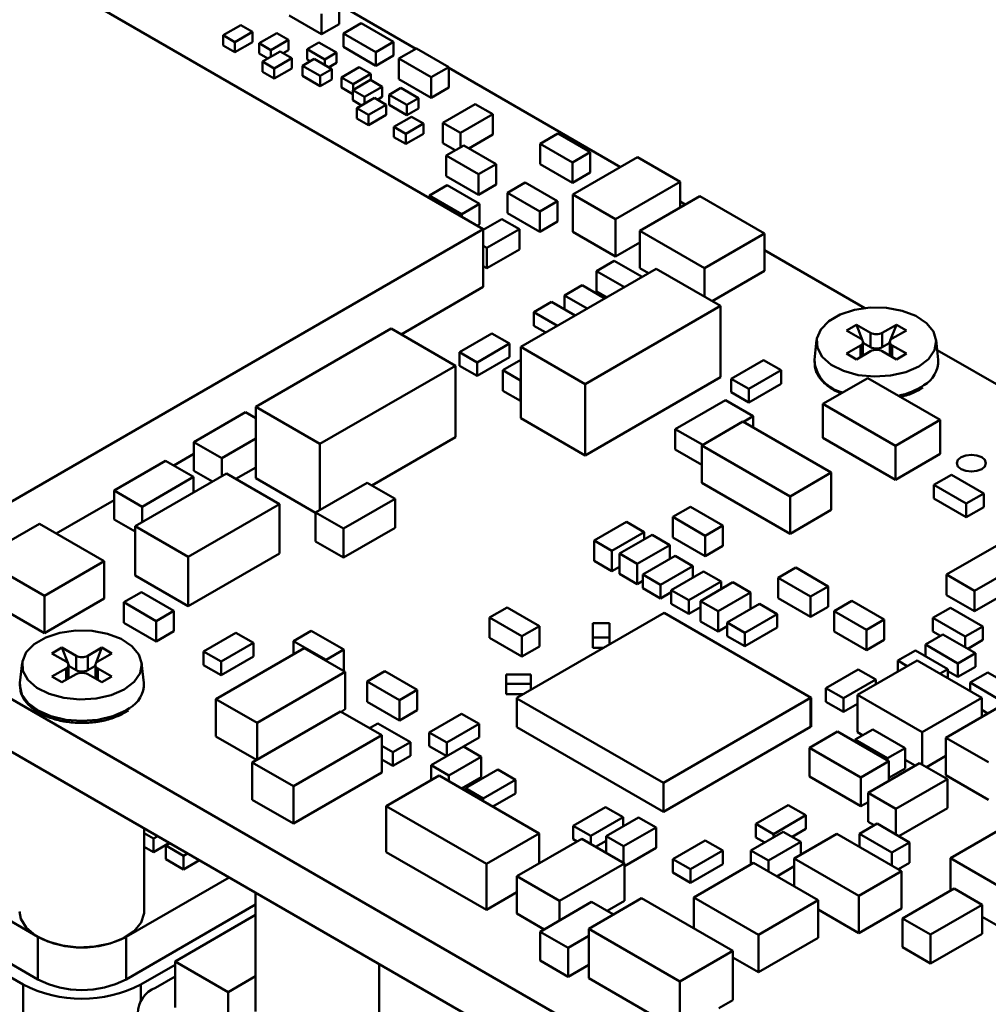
# Model space of a CAD drawing. Header units: millimetres. Extents: x 2 to 208, y 2 to 146.
# Tile 7 of 9: x 161 to 184, y 95 to 118. Entities that reach past the tile are written whole.
import ezdxf

# ---------------------------------------------------------------- set-up
doc = ezdxf.new("R2010")
doc.units = ezdxf.units.MM
doc.header["$LTSCALE"] = 0.5
doc.layers.add('SOL', color=7, linetype='Continuous', lineweight=50)

msp = doc.modelspace()

# ---------------------------------------------------------------- linework, layer by layer
at = {"layer": 'SOL'}
for p, q in [((159.7656755, 120.159658), (171.7852185, 113.2194533)), ((168.3252751, 118.6345822), (168.3252751, 118.1446587)), ((168.3252751, 118.6131845), (170.1678503, 117.5494885)), ((167.123196, 118.3487603), (167.9010119, 117.8997368)), ((167.9010119, 118.3896603), (167.9010119, 117.8997368)), ((165.9618822, 118.11975), (165.5374556, 117.8747337)), ((166.2447244, 117.9564687), (165.9618822, 118.11975)), ((167.9010119, 117.8997368), (168.3252751, 118.1446587)), ((168.429956, 117.9210057), (168.8542192, 118.1659277)), ((168.8542192, 118.1659277), (169.6320351, 117.7169041)), ((165.5374556, 117.8747337), (165.5374556, 117.6297719)), ((165.5374556, 117.8747337), (165.8202977, 117.7114524)), ((165.8202977, 117.7114524), (166.2447244, 117.9564687)), ((166.2447244, 117.9564687), (166.2447244, 117.7115069)), ((166.8253356, 117.9292172), (166.400909, 117.6842009)), ((167.1081778, 117.7659359), (166.8253356, 117.9292172)), ((169.2077719, 117.4719822), (168.429956, 117.9210057)), ((168.429956, 117.9210057), (168.429956, 117.5943901)), ((165.8202977, 117.4664906), (165.5374556, 117.6297719)), ((166.2447244, 117.7115069), (165.8202977, 117.4664906)), ((165.8202977, 117.4664906), (165.8202977, 117.7114524)), ((166.400909, 117.6842009), (166.400909, 117.4392391)), ((166.400909, 117.6842009), (166.6837511, 117.5209196)), ((166.6837511, 117.5209196), (167.1081778, 117.7659359)), ((167.1081778, 117.7659359), (167.1081778, 117.5209741)), ((167.8386943, 117.7050618), (167.5558522, 117.5417805)), ((167.5558522, 117.5417805), (167.9802789, 117.2967642)), ((167.5558522, 117.5417805), (167.5558522, 117.2968188)), ((168.263121, 117.4600455), (167.8386943, 117.7050618)), ((168.429956, 117.5943901), (169.2077719, 117.1453665)), ((169.6320351, 117.7169041), (169.2077719, 117.4719822)), ((169.6320351, 117.7169041), (169.6320351, 117.3902884)), ((170.1863833, 117.5601873), (169.7621201, 117.3152654)), ((170.1863833, 117.5601873), (170.9641992, 117.1111638)), ((166.61115, 117.3178695), (166.400909, 117.4392391)), ((166.9042291, 117.4870605), (166.4798025, 117.2420442)), ((166.6837511, 117.3597812), (166.6837511, 117.5209196)), ((166.7626446, 117.0787629), (167.1870713, 117.3237792)), ((167.1870713, 117.3237792), (166.9042291, 117.4870605)), ((167.1081778, 117.5209741), (166.9768302, 117.4451488)), ((167.1870713, 117.3237792), (167.1870713, 117.0788174)), ((167.7254845, 117.3060108), (167.4426424, 117.1427296)), ((167.6327069, 117.2524515), (167.5558522, 117.2968188)), ((168.1499112, 117.0609946), (167.7254845, 117.3060108)), ((167.9802789, 117.2967642), (168.263121, 117.4600455)), ((167.9802789, 117.2967642), (167.9802789, 117.1589212)), ((168.263121, 117.2150838), (168.263121, 117.4600455)), ((169.2077719, 117.4719822), (169.2077719, 117.1453665)), ((169.2077719, 117.1453665), (169.6320351, 117.3902884)), ((169.7621201, 117.3152654), (170.539936, 116.8662418)), ((169.7621201, 116.8253419), (169.7621201, 117.3152654)), ((166.4798025, 117.2420442), (166.4798025, 116.9970824)), ((166.4798025, 117.2420442), (166.7626446, 117.0787629)), ((167.1870713, 117.0788174), (166.7626446, 116.8338011)), ((166.7626446, 116.8338011), (166.7626446, 117.0787629)), ((167.4426424, 117.1427296), (167.4426424, 116.8977678)), ((167.4426424, 117.1427296), (167.867069, 116.8977133)), ((167.867069, 116.8977133), (168.1499112, 117.0609946)), ((168.263121, 117.2150838), (168.0730565, 117.1053619)), ((168.1499112, 116.8160328), (168.1499112, 117.0609946)), ((168.8032569, 117.1100902), (168.3788302, 116.8650739)), ((169.086099, 116.9468089), (168.8032569, 117.1100902)), ((170.9641992, 117.1111638), (170.539936, 116.8662418)), ((170.9641992, 117.1111638), (170.9641992, 116.6212403)), ((170.9641992, 117.089766), (175.0840768, 114.7114113)), ((166.7626446, 116.8338011), (166.4798025, 116.9970824)), ((167.867069, 116.6527515), (167.4426424, 116.8977678)), ((167.867069, 116.8977133), (167.867069, 116.6527515)), ((168.3788302, 116.8650739), (168.6616724, 116.7017926)), ((168.3788302, 116.8650739), (168.3788302, 116.6201122)), ((168.6616724, 116.7017926), (169.086099, 116.9468089)), ((169.086099, 116.9468089), (169.086099, 116.8006276)), ((169.7621201, 116.8253419), (170.539936, 116.3763183)), ((170.539936, 116.8662418), (170.539936, 116.3763183)), ((168.1499112, 116.8160328), (167.867069, 116.6527515)), ((168.6556588, 116.4603024), (168.3788302, 116.6201122)), ((169.0800855, 116.8040991), (168.6556588, 116.5590828)), ((168.6616724, 116.5625544), (168.6616724, 116.7017926)), ((168.938501, 116.3958015), (169.3629276, 116.6408178)), ((169.3629276, 116.6408178), (169.0800855, 116.8040991)), ((169.3629276, 116.6408178), (169.3629276, 116.3958561)), ((169.8087095, 116.6107618), (169.5258674, 116.4474805)), ((170.2331362, 116.3657455), (169.8087095, 116.6107618)), ((170.539936, 116.3763183), (170.9641992, 116.6212403)), ((168.6556588, 116.5590828), (168.6556588, 116.3141211)), ((168.6556588, 116.5590828), (168.938501, 116.3958015)), ((169.1734262, 116.3700958), (168.7489996, 116.1250795)), ((168.938501, 116.2344763), (168.938501, 116.3958015)), ((169.4562684, 116.2068145), (169.1734262, 116.3700958)), ((169.3629276, 116.3958561), (169.2458655, 116.3282775)), ((169.5258674, 116.4474805), (169.950294, 116.2024643)), ((169.5258674, 116.4474805), (169.5258674, 116.2025188)), ((169.950294, 116.2024643), (170.2331362, 116.3657455)), ((170.2331362, 116.1207838), (170.2331362, 116.3657455)), ((168.8660617, 116.192658), (168.6556588, 116.3141211)), ((168.7489996, 116.1250795), (169.0318417, 115.9617982)), ((168.7489996, 116.1250795), (168.7489996, 115.8801177)), ((169.0318417, 115.9617982), (169.4562684, 116.2068145)), ((169.4562684, 116.2068145), (169.4562684, 115.9618527)), ((169.950294, 115.9575025), (169.5258674, 116.2025188)), ((169.950294, 116.2024643), (169.950294, 115.9575025)), ((170.2331362, 116.1207838), (169.950294, 115.9575025)), ((170.8139193, 115.7751965), (171.5917352, 116.22422)), ((171.5917352, 116.22422), (172.0159985, 115.9792981)), ((169.0318417, 115.7168364), (168.7489996, 115.8801177)), ((169.4562684, 115.9618527), (169.0318417, 115.7168364)), ((169.0318417, 115.7168364), (169.0318417, 115.9617982)), ((170.0660493, 115.9204522), (169.6416226, 115.6754359)), ((170.3488914, 115.7571709), (170.0660493, 115.9204522)), ((171.2381826, 115.5302745), (172.0159985, 115.9792981)), ((172.0159985, 115.9792981), (172.0159985, 115.4893746)), ((169.6416226, 115.6754359), (169.6416226, 115.4304741)), ((169.6416226, 115.6754359), (169.9244648, 115.5121546)), ((169.9244648, 115.5121546), (170.3488914, 115.7571709)), ((170.3488914, 115.7571709), (170.3488914, 115.5122091)), ((170.8139193, 115.7751965), (171.2381826, 115.5302745)), ((170.8139193, 115.2852729), (170.8139193, 115.7751965)), ((169.9244648, 115.2671929), (169.6416226, 115.4304741)), ((170.3488914, 115.5122091), (169.9244648, 115.2671929)), ((169.9244648, 115.2671929), (169.9244648, 115.5121546)), ((171.2381826, 115.1844539), (171.2381826, 115.5302745)), ((171.4426173, 115.1583687), (172.0159985, 115.4893746)), ((173.5802876, 115.5157817), (173.1560244, 115.2708598)), ((173.5802876, 115.5157817), (174.3581036, 115.0667582)), ((170.8139193, 115.2852729), (171.1133723, 115.1124024)), ((171.3178071, 115.2304201), (170.8935438, 114.9854982)), ((171.3178071, 115.2304201), (172.095623, 114.7813965)), ((173.1560244, 115.2708598), (173.9338403, 114.8218362)), ((173.1560244, 114.7809363), (173.1560244, 115.2708598)), ((170.8935438, 114.9854982), (171.6713597, 114.5364746)), ((170.8935438, 114.4955747), (170.8935438, 114.9854982)), ((174.3581036, 115.0667582), (173.9338403, 114.8218362)), ((173.9393249, 114.0505601), (175.4949603, 114.9486093)), ((174.3581036, 115.0667582), (174.3581036, 114.5768347)), ((175.4949603, 114.9486093), (176.5202649, 114.3567136)), ((172.095623, 114.7813965), (171.6713597, 114.5364746)), ((172.095623, 114.7813965), (172.095623, 114.291473)), ((173.1560244, 114.7809363), (173.9338403, 114.3319127)), ((173.9338403, 114.8218362), (173.9338403, 114.3319127)), ((170.8935438, 114.4955747), (171.6713597, 114.0465511)), ((171.6713597, 114.5364746), (171.6713597, 114.0465511)), ((173.9338403, 114.3319127), (174.3581036, 114.5768347)), ((170.9204695, 114.274078), (170.4962063, 114.0291561)), ((170.9204695, 114.274078), (171.6982854, 113.8250545)), ((171.6713597, 114.0465511), (172.095623, 114.291473)), ((172.7980691, 114.3384298), (172.3738059, 114.0935079)), ((172.7980691, 114.3384298), (173.575885, 113.8894063)), ((176.5202649, 114.3567136), (174.9646295, 113.4586644)), ((176.5202649, 113.7413054), (176.5202649, 114.3567136)), ((170.4962063, 114.0291561), (171.2740222, 113.5801325)), ((170.4962063, 113.9637418), (170.4962063, 114.0291561)), ((172.3738059, 114.0935079), (173.1516218, 113.6444843)), ((172.3738059, 113.6035844), (172.3738059, 114.0935079)), ((174.9646295, 113.4586644), (173.9393249, 114.0505601)), ((173.9393249, 114.0505601), (173.9393249, 113.1523649)), ((175.5523171, 113.1825218), (176.989159, 114.0119919)), ((176.989159, 114.0119919), (178.5447935, 113.1139432)), ((171.6982854, 113.8250545), (171.2740222, 113.5801325)), ((171.6982854, 113.8250545), (171.6982854, 113.335131)), ((173.575885, 113.8894063), (173.1516218, 113.6444843)), ((173.575885, 113.8894063), (173.575885, 113.3994828)), ((176.5202649, 113.8823176), (176.6423983, 113.8118115)), ((171.2740222, 113.5801325), (171.2740222, 113.5146231)), ((172.3738059, 113.6035844), (173.1516218, 113.1545608)), ((173.1516218, 113.6444843), (173.1516218, 113.1545608)), ((171.6415765, 113.3023936), (171.6982854, 113.335131)), ((171.7852185, 113.2051095), (172.2313963, 113.4626825)), ((172.2313963, 113.4626825), (172.6556595, 113.2177605)), ((173.1516218, 113.1545608), (173.575885, 113.3994828)), ((174.9646295, 113.4586644), (174.9646295, 112.5604692)), ((171.7852185, 113.2194533), (159.7644039, 106.2799847)), ((171.7852185, 111.8313346), (171.7852185, 113.2194533)), ((171.8778436, 112.768737), (172.6556595, 113.2177605)), ((172.6556595, 113.2177605), (172.6556595, 112.727837)), ((173.9393249, 113.1523649), (174.9646295, 112.5604692)), ((175.5523171, 113.1825218), (175.5523166, 112.2843268)), ((177.1079516, 112.2844731), (175.5523171, 113.1825218)), ((178.5447935, 113.1139432), (177.1079516, 112.2844731)), ((178.5447935, 113.1139432), (178.5447939, 112.2157478)), ((171.7852185, 112.8222083), (171.8778436, 112.768737)), ((174.9646295, 112.5604692), (175.552317, 112.8997339)), ((171.8778436, 112.2788134), (171.8778436, 112.768737)), ((171.8778436, 112.2788134), (172.6556595, 112.727837)), ((178.5447937, 112.713582), (180.9553792, 111.3219806)), ((171.7852185, 112.3322848), (171.8778436, 112.2788134)), ((174.9319297, 112.4587998), (174.5076664, 112.2138779)), ((174.9319297, 112.4587998), (175.6031685, 112.0713019)), ((172.6913867, 110.390366), (175.9440785, 112.268105)), ((174.5076664, 112.2138779), (175.1789053, 111.8263799)), ((174.5076664, 111.7239544), (174.5076664, 112.2138779)), ((175.5523166, 112.2843268), (175.7622476, 112.1631363)), ((175.9440785, 112.268105), (177.4886826, 111.3764241)), ((177.1079516, 111.5962154), (177.1079516, 112.2844731)), ((177.2897827, 111.4912466), (178.5447939, 112.2157478)), ((173.7379288, 111.6261324), (174.162192, 111.8710544)), ((174.162192, 111.8710544), (174.7092421, 111.5552491)), ((169.8125426, 110.692533), (171.7852185, 111.8313346)), ((174.2849788, 111.3103272), (173.7379288, 111.6261324)), ((173.7379288, 111.6261324), (173.7379288, 111.2995168)), ((174.5076664, 111.7239544), (174.7545731, 111.5814182)), ((173.0060329, 111.2251693), (173.4302961, 111.4700912)), ((173.4302961, 111.4700912), (173.9960122, 111.1435103)), ((173.571749, 110.8985883), (173.0060329, 111.2251693)), ((173.0060329, 111.2251693), (173.0060329, 110.8985536)), ((173.7379288, 111.2995168), (174.0020907, 111.1470193)), ((177.4886826, 111.3764241), (174.2359907, 109.498685)), ((177.4886826, 111.3764241), (177.4886826, 109.6616877)), ((180.1747518, 90.5460163), (144.8194127, 110.9562191)), ((180.5141631, 110.7848663), (180.7545794, 110.9236557)), ((180.7545794, 110.9236557), (181.0939906, 110.7277177)), ((180.9021055, 110.5434224), (180.7545794, 110.9236557)), ((181.3768333, 110.7277177), (181.7162446, 110.9236557)), ((181.5687184, 110.5434224), (181.7162446, 110.9236557)), ((181.7162446, 110.9236557), (181.9566609, 110.7848663)), ((166.3202883, 108.9530904), (169.5729802, 110.8308295)), ((169.5729802, 110.8308295), (171.1175842, 109.9391485)), ((171.2192061, 110.2647135), (171.997022, 110.7137371)), ((171.997022, 110.7137371), (172.4212853, 110.4688152)), ((173.0060329, 110.8985536), (173.2888608, 110.7352805)), ((180.8535743, 110.5889283), (180.5141631, 110.7848663)), ((181.0939906, 110.3847706), (181.0939906, 110.7277177)), ((181.3768333, 110.7277177), (181.3768333, 110.3847706)), ((181.9566609, 110.7848663), (181.6172496, 110.5889283)), ((172.4212853, 110.4688152), (171.6434694, 110.0197916)), ((172.4212853, 110.4688152), (172.4212853, 110.1421995)), ((179.7994089, 110.5586619), (179.7477773, 110.0777012)), ((180.9260436, 110.4817243), (180.9106574, 110.5213807)), ((180.912153, 110.1818847), (180.912153, 110.5072875)), ((180.912153, 110.4737054), (180.9260436, 110.4817243)), ((180.9260436, 110.4817243), (181.0939906, 110.3847706)), ((181.3768333, 110.3847706), (181.5447803, 110.4817243)), ((181.5447803, 110.4817243), (181.5601665, 110.5213807)), ((181.5447803, 110.4817243), (181.558671, 110.4737054)), ((181.558671, 110.5072875), (181.558671, 110.1818847)), ((182.7230466, 110.0777012), (182.671415, 110.5586619)), ((171.6434694, 110.0197916), (171.2192061, 110.2647135)), ((171.2192061, 109.9380979), (171.2192061, 110.2647135)), ((174.2359907, 109.498685), (172.6913867, 110.390366)), ((172.6913867, 110.390366), (172.6913867, 108.6756296)), ((180.5141631, 110.2297088), (180.8535743, 110.4256467)), ((180.7545794, 110.0909194), (180.5141631, 110.2297088)), ((181.0939906, 110.2868573), (180.7545794, 110.0909194)), ((180.8535743, 110.1480679), (180.8535743, 110.4256467)), ((181.7162446, 110.0909194), (181.3768333, 110.2868573)), ((181.6172496, 110.4256467), (181.9566609, 110.2297088)), ((181.6172496, 110.4256467), (181.6172496, 110.1480679)), ((181.9566609, 110.2297088), (181.7162446, 110.0909194)), ((182.6974311, 110.3163154), (189.9967528, 106.1025067)), ((171.6434694, 109.6931759), (172.4212853, 110.1421995)), ((171.6434694, 110.0197916), (171.6434694, 109.6931759)), ((172.2568791, 109.8289855), (172.6913867, 110.0798214)), ((177.7442072, 109.6270535), (178.5220231, 110.0760771)), ((178.5220231, 110.0760771), (178.9462864, 109.8311551)), ((179.7477773, 110.0777012), (179.7454246, 110.0467924)), ((171.1175842, 109.9391485), (167.8648924, 108.0614095)), ((171.1175842, 109.9391485), (171.1175842, 108.2244121)), ((171.2192061, 109.9380979), (171.6434694, 109.6931759)), ((172.2568791, 109.8289855), (172.6811423, 109.5840636)), ((172.2568791, 109.339062), (172.2568791, 109.8289855)), ((178.9462864, 109.8311551), (178.1684705, 109.3821316)), ((178.9462864, 109.8311551), (178.9462864, 109.5045395)), ((180.1747518, 89.2833775), (144.8194127, 109.6935803)), ((172.6811423, 109.5840636), (172.6913867, 109.5899775)), ((172.6811423, 109.0941401), (172.6811423, 109.5840636)), ((174.2359907, 107.7839486), (177.4886826, 109.6616877)), ((174.2359907, 107.7839486), (174.2359907, 109.498685)), ((178.1684705, 109.3821316), (177.7442072, 109.6270535)), ((177.7442072, 109.3004379), (177.7442072, 109.6270535)), ((178.1684705, 109.0555159), (178.9462864, 109.5045395)), ((179.9513247, 109.0207264), (181.0290165, 109.642817)), ((181.0290165, 109.642817), (182.7711431, 108.6370776)), ((172.2568791, 109.339062), (172.6811423, 109.0941401)), ((177.7442072, 109.3004379), (178.1684705, 109.0555159)), ((178.1684705, 109.3821316), (178.1684705, 109.0555159)), ((182.2689009, 109.3629997), (182.351411, 109.4174029)), ((172.6811423, 109.0941401), (172.6913867, 109.100054)), ((177.6061277, 109.1122568), (176.4040449, 108.4183092)), ((178.2778796, 108.7244627), (177.6061277, 109.1122568)), ((181.6935106, 108.0149736), (179.9513247, 109.0207264)), ((179.9513247, 109.0207264), (179.9513247, 108.2041852)), ((164.835321, 108.105487), (166.0727572, 108.8198437)), ((166.0727572, 108.8198437), (166.3202883, 108.676947)), ((167.8648924, 108.0614095), (166.3202883, 108.9530904)), ((166.3202883, 108.9530904), (166.3202883, 107.238354)), ((172.6913867, 108.6756296), (174.2359907, 107.7839486)), ((178.0286537, 108.5971656), (177.0387026, 108.025679)), ((180.1499734, 107.3725538), (178.0286537, 108.5971656)), ((178.0430122, 108.5888767), (178.2778796, 108.7244627)), ((178.2778796, 108.7244627), (178.2778796, 108.4532906)), ((182.7711431, 108.6370776), (181.6935106, 108.0149736)), ((182.7711431, 108.6370776), (182.7711431, 107.8205363)), ((176.4040449, 108.4183092), (177.0614384, 108.0388041)), ((176.4040449, 108.4183092), (176.4040449, 107.9283857)), ((165.5070729, 107.7176929), (164.835321, 108.105487)), ((164.835321, 108.105487), (164.835321, 107.4114266)), ((166.3202883, 108.1871521), (165.5070729, 107.7176929)), ((169.1074652, 107.0639951), (171.1175842, 108.2244121)), ((179.9513247, 108.2041852), (181.6935106, 107.1984323)), ((167.8648924, 106.4739721), (167.8648924, 108.0614095)), ((177.0387026, 107.5620056), (176.4040449, 107.9283857)), ((177.0387026, 108.025679), (177.0387026, 107.1274838)), ((177.0387026, 108.025679), (179.1600223, 106.8010672)), ((181.6935106, 107.1984323), (181.6935106, 108.0149736)), ((162.9165807, 106.941097), (164.1540169, 107.6554537)), ((164.1540169, 107.6554537), (164.8257688, 107.2676596)), ((164.3528069, 107.5406947), (164.835321, 107.8192442)), ((165.5070729, 107.7176929), (165.5070729, 107.287193)), ((181.6935106, 107.1984323), (182.7711431, 107.8205363)), ((164.835321, 107.4114266), (165.2787981, 107.1554127)), ((165.8448342, 107.2186179), (166.3202883, 107.4930918)), ((180.1499734, 107.3725538), (179.1600223, 106.8010672)), ((180.1499734, 107.3725538), (180.1499734, 106.4743586)), ((163.4245291, 106.084966), (165.6165594, 107.3503982)), ((164.8257688, 107.2676596), (163.5883326, 106.5533029)), ((164.8257688, 106.8938845), (164.8257688, 107.2676596)), ((165.6165594, 107.3503982), (166.8893526, 106.6156303)), ((166.3202883, 107.238354), (167.7597728, 106.4073573)), ((167.7597728, 106.4132879), (168.997209, 107.1276446)), ((168.997209, 107.1276446), (169.6689609, 106.7398505)), ((179.1600223, 105.902872), (177.0387026, 107.1274838)), ((182.6157949, 107.0753168), (183.0400581, 107.3202388)), ((183.0400581, 107.3202388), (183.817874, 106.8712152)), ((163.5883326, 106.5533029), (162.9165807, 106.941097)), ((162.9165807, 106.941097), (162.9165807, 106.2470366)), ((183.3936108, 106.6262933), (182.6157949, 107.0753168)), ((182.6157949, 107.0753168), (182.6157949, 106.7487012)), ((161.5274061, 105.9096255), (162.9165807, 106.7115789)), ((169.6689609, 106.7398505), (168.4315247, 106.0254938)), ((169.6689609, 106.0457901), (169.6689609, 106.7398505)), ((179.1600223, 105.902872), (179.1600223, 106.8010672)), ((182.6157949, 106.7487012), (183.3936108, 106.2996776)), ((183.817874, 106.8712152), (183.3936108, 106.6262933)), ((183.817874, 106.8712152), (183.817874, 106.5445996)), ((163.5883326, 106.5533029), (163.5883326, 106.1795278)), ((166.8893526, 106.6156303), (164.6973224, 105.3501981)), ((166.8893526, 106.6156303), (166.8893526, 105.4316464)), ((176.7656669, 106.5510387), (176.3414037, 106.3061167)), ((176.7656669, 106.5510387), (177.5434828, 106.1020151)), ((180.1499734, 106.4743586), (179.1600223, 105.902872)), ((183.3936108, 106.6262933), (183.3936108, 106.2996776)), ((183.3936108, 106.2996776), (183.817874, 106.5445996)), ((162.9165807, 106.2470366), (163.4245291, 105.9538042)), ((168.4315247, 106.0254938), (167.7597728, 106.4132879)), ((167.7597728, 106.4132879), (167.7597728, 105.7192275)), ((174.45555, 105.7391217), (175.2333659, 106.1881453)), ((175.2333659, 106.1881453), (175.6576291, 105.9432233)), ((176.3414037, 106.3061167), (177.1192196, 105.8570932)), ((176.3414037, 105.8161932), (176.3414037, 106.3061167)), ((159.6859289, 105.3137464), (161.1227708, 106.1432165)), ((161.1227708, 106.1432165), (162.6784053, 105.2451678)), ((164.6973224, 105.3501981), (163.4245291, 106.084966)), ((163.4245291, 106.084966), (163.4245291, 104.9009822)), ((168.4315247, 105.3314334), (169.6689609, 106.0457901)), ((168.4315247, 106.0254938), (168.4315247, 105.3314334)), ((177.5434828, 106.1020151), (177.1192196, 105.8570932)), ((177.5434828, 106.1020151), (177.5434828, 105.6120916)), ((167.7597728, 105.7192275), (168.4315247, 105.3314334)), ((174.45555, 105.7391217), (174.8798132, 105.4941998)), ((174.45555, 105.2491982), (174.45555, 105.7391217)), ((174.8798132, 105.4941998), (175.6576291, 105.9432233)), ((175.0662059, 105.4280683), (175.8440218, 105.8770918)), ((175.6576291, 105.9432233), (175.6576291, 105.7694896)), ((175.8440218, 105.8770918), (176.268285, 105.6321699)), ((176.3414037, 105.8161932), (177.1192196, 105.3671697)), ((177.1192196, 105.8570932), (177.1192196, 105.3671697)), ((161.0828687, 96.222183), (144.8194127, 105.6108763)), ((174.8798132, 105.0042763), (174.8798132, 105.4941998)), ((175.4904691, 105.1831463), (176.268285, 105.6321699)), ((176.268285, 105.6321699), (176.268285, 105.2951314)), ((177.1192196, 105.3671697), (177.5434828, 105.6120916)), ((184.1224027, 105.6147813), (182.92032, 104.9208337)), ((161.2415634, 104.4156977), (159.6859289, 105.3137464)), ((162.6784053, 105.2451678), (161.2415634, 104.4156977)), ((162.6784053, 105.2451678), (162.6784058, 104.3469724)), ((164.6973224, 104.1662143), (166.8893526, 105.4316464)), ((164.6973224, 105.3501981), (164.6973224, 104.1662143)), ((174.45555, 105.2491982), (174.8798132, 105.0042763)), ((175.0662059, 105.4280683), (175.4904691, 105.1831463)), ((175.0662059, 104.9381447), (175.0662059, 105.4280683)), ((175.6229813, 104.9226055), (176.4007972, 105.3716291)), ((176.4007972, 105.3716291), (176.8250604, 105.1267071)), ((174.8798132, 105.0042763), (175.0662059, 105.1118785)), ((175.4904691, 104.6932228), (175.4904691, 105.1831463)), ((176.8250604, 105.1267071), (176.0472445, 104.6776835)), ((176.3054797, 104.5493429), (177.0832956, 104.9983664)), ((176.8250604, 105.1267071), (176.8250604, 104.8492904)), ((177.0832956, 104.9983664), (177.5075588, 104.7534445)), ((179.2981004, 105.0890959), (178.8738372, 104.844174)), ((179.2981004, 105.0890959), (180.0759163, 104.6400724)), ((183.5920719, 104.5330396), (184.7941546, 105.2269872)), ((163.4245291, 104.9009822), (164.6973224, 104.1662143)), ((175.0662059, 104.9381447), (175.4904691, 104.6932228)), ((175.4904691, 104.6932228), (175.6229813, 104.7697204)), ((176.0472445, 104.6776835), (175.6229813, 104.9226055)), ((175.6229813, 104.5959898), (175.6229813, 104.9226055)), ((178.8738372, 104.844174), (179.6516531, 104.3951504)), ((178.8738372, 104.3542505), (178.8738372, 104.844174)), ((182.92032, 104.9208337), (182.92032, 104.4309102)), ((182.92032, 104.9208337), (183.5920719, 104.5330396)), ((144.8194127, 104.5890595), (161.0828687, 95.2003662)), ((175.6229813, 104.5959898), (176.0472445, 104.3510679)), ((176.0472445, 104.6776835), (176.0472445, 104.3510679)), ((176.7297429, 104.3044209), (176.3054797, 104.5493429)), ((176.3054797, 104.2227272), (176.3054797, 104.5493429)), ((177.5075588, 104.7534445), (176.7297429, 104.3044209)), ((177.0059428, 104.2875466), (177.7837587, 104.7365702)), ((177.5075588, 104.7534445), (177.5075588, 104.5771234)), ((177.7837587, 104.7365702), (178.2080219, 104.4916483)), ((180.0759163, 104.6400724), (179.6516531, 104.3951504)), ((180.0759163, 104.6400724), (180.0759163, 104.1501488)), ((183.5920719, 104.5330396), (183.5920719, 104.0431161)), ((144.6072807, 104.3849575), (160.7293153, 95.077905)), ((159.6859285, 104.4155515), (161.2415634, 103.5175025)), ((161.2415634, 103.5175025), (161.2415634, 104.4156977)), ((161.2415634, 103.5175025), (162.6784058, 104.3469724)), ((163.5775741, 104.501429), (163.1533108, 104.2565071)), ((163.5775741, 104.501429), (164.35539, 104.0524054)), ((176.0472445, 104.3510679), (176.3054797, 104.5001439)), ((176.7297429, 104.3044209), (176.7297429, 103.9778053)), ((177.430206, 104.0426247), (178.2080219, 104.4916483)), ((178.2080219, 104.4916483), (178.2080219, 104.0923976)), ((178.8738372, 104.3542505), (179.6516531, 103.9052269)), ((179.6516531, 104.3951504), (179.6516531, 103.9052269)), ((180.6451326, 104.2907292), (180.2208693, 104.0458073)), ((180.6451326, 104.2907292), (181.4229485, 103.8417057)), ((183.5920719, 104.0431161), (182.92032, 104.4309102)), ((184.1904254, 104.3885382), (183.5920719, 104.0431161)), ((163.1533108, 104.2565071), (163.9311268, 103.8074835)), ((163.1533108, 103.7665836), (163.1533108, 104.2565071)), ((164.35539, 104.0524054), (163.9311268, 103.8074835)), ((164.35539, 104.0524054), (164.35539, 103.5624819)), ((172.365339, 104.1352048), (171.9410758, 103.8902829)), ((172.365339, 104.1352048), (173.1431549, 103.6861813)), ((176.3054797, 104.2227272), (176.7297429, 103.9778053)), ((176.7297429, 103.9778053), (177.0059428, 104.1372521)), ((177.0059428, 104.2875466), (177.430206, 104.0426247)), ((177.0059428, 103.7976231), (177.0059428, 104.2875466)), ((177.65252, 103.7717131), (178.4303359, 104.2207367)), ((178.4303359, 104.2207367), (178.8545991, 103.9758147)), ((179.6516531, 103.9052269), (180.0759163, 104.1501488)), ((182.5916586, 103.8824979), (183.0159218, 104.1274198)), ((183.0159218, 104.1274198), (183.7937377, 103.6783963)), ((171.9410758, 103.8902829), (172.7188917, 103.4412593)), ((171.9410758, 103.4003594), (171.9410758, 103.8902829)), ((172.5986841, 101.9601648), (176.1342181, 104.0011852)), ((176.1342181, 104.0011852), (179.6697521, 101.9601648)), ((177.430206, 103.5527012), (177.430206, 104.0426247)), ((178.8545991, 103.9758147), (178.0767832, 103.5267912)), ((178.8545991, 103.9758147), (178.8545991, 103.649199)), ((180.2208693, 104.0458073), (180.9986852, 103.5967837)), ((180.2208693, 103.5558838), (180.2208693, 104.0458073)), ((181.4229485, 103.8417057), (180.9986852, 103.5967837)), ((181.4229485, 103.8417057), (181.4229485, 103.3517822)), ((183.3694745, 103.4334743), (182.5916586, 103.8824979)), ((182.5916586, 103.8824979), (182.5916586, 103.5558822)), ((163.1533108, 103.7665836), (163.9311268, 103.31756)), ((163.9311268, 103.8074835), (163.9311268, 103.31756)), ((173.1431549, 103.6861813), (172.7188917, 103.4412593)), ((173.1431549, 103.6861813), (173.1431549, 103.1962578)), ((174.4255379, 103.411557), (174.4255379, 103.7580621)), ((174.4255379, 103.7580621), (174.8255365, 103.7580621)), ((174.8255365, 103.7580621), (174.8255365, 103.411557)), ((177.0059428, 103.7976231), (177.430206, 103.5527012)), ((177.430206, 103.5527012), (177.65252, 103.6810403)), ((178.0767832, 103.5267912), (177.65252, 103.7717131)), ((177.65252, 103.4450974), (177.65252, 103.7717131)), ((178.0767832, 103.2001755), (178.8545991, 103.649199)), ((180.9986852, 103.5967837), (180.9986852, 103.1068602)), ((183.7937377, 103.6783963), (183.3694745, 103.4334743)), ((183.7937377, 103.6783963), (183.7937377, 103.3517806)), ((163.9311268, 103.31756), (164.35539, 103.5624819)), ((165.0643852, 103.0761745), (165.8422011, 103.525198)), ((165.8422011, 103.525198), (166.2664643, 103.2802761)), ((167.6561752, 103.5687622), (167.231912, 103.3238403)), ((167.6561752, 103.5687622), (168.4339911, 103.1197387)), ((171.9410758, 103.4003594), (172.7188917, 102.9513358)), ((172.7188917, 103.4412593), (172.7188917, 102.9513358)), ((174.8255365, 103.411557), (174.4255379, 103.411557)), ((174.4255379, 103.1665952), (174.4255379, 103.411557)), ((174.8255365, 103.411557), (174.8255365, 103.2456994)), ((177.65252, 103.4450974), (178.0767832, 103.2001755)), ((178.0767832, 103.5267912), (178.0767832, 103.2001755)), ((180.2208693, 103.5558838), (180.9986852, 103.1068602)), ((180.9986852, 103.1068602), (181.4229485, 103.3517822)), ((182.412055, 103.2396587), (182.8363182, 103.4845807)), ((182.5916586, 103.5558822), (182.775744, 103.4496119)), ((182.8363182, 103.4845807), (183.6141341, 103.0355571)), ((183.3694745, 103.4334743), (183.3694745, 103.1767961)), ((183.4300487, 103.1418274), (183.7937377, 103.3517806)), ((161.42228, 103.0289892), (161.6626963, 103.1677786)), ((161.6626963, 103.1677786), (162.0021075, 102.9718406)), ((161.8102224, 102.7875453), (161.6626963, 103.1677786)), ((162.2849502, 102.9718406), (162.6243615, 103.1677786)), ((162.4768354, 102.7875453), (162.6243615, 103.1677786)), ((162.6243615, 103.1677786), (162.8647778, 103.0289892)), ((165.3623694, 101.9318517), (167.4836891, 103.1564635)), ((166.2664643, 103.2802761), (165.4886484, 102.8312525)), ((166.2664643, 103.2802761), (166.2664643, 102.9536604)), ((167.231912, 103.3238403), (168.0097279, 102.8748167)), ((167.231912, 103.0111156), (167.231912, 103.3238403)), ((168.4736402, 102.5849769), (167.4836891, 103.1564635)), ((168.4339911, 103.1197387), (168.0097279, 102.8748167)), ((168.4339911, 103.1197387), (168.4339911, 102.6298152)), ((172.7188917, 102.9513358), (173.1431549, 103.1962578)), ((174.4255379, 103.1665952), (174.6885092, 103.1665952)), ((183.1898709, 102.7906352), (182.412055, 103.2396587)), ((182.412055, 103.2396587), (182.412055, 102.9622452)), ((161.7616912, 102.8330513), (161.42228, 103.0289892)), ((162.0021075, 102.6288935), (162.0021075, 102.9718406)), ((162.2849502, 102.9718406), (162.2849502, 102.6288935)), ((162.8647778, 103.0289892), (162.5253665, 102.8330513)), ((165.4886484, 102.8312525), (165.0643852, 103.0761745)), ((165.0643852, 102.7495588), (165.0643852, 103.0761745)), ((165.4886484, 102.5046368), (166.2664643, 102.9536604)), ((168.0097279, 102.8748167), (168.0097279, 102.8527878)), ((181.7475186, 102.85603), (182.1717818, 103.1009519)), ((182.1717818, 103.1009519), (182.9495977, 102.6519284)), ((183.6141341, 103.0355571), (183.1898709, 102.7906352)), ((183.6141341, 103.0355571), (183.6141341, 102.7089414)), ((160.7075258, 102.8027848), (160.6558942, 102.3218241)), ((161.42228, 102.4738317), (161.7616912, 102.6697696)), ((161.7616912, 102.3921909), (161.7616912, 102.6697696)), ((161.8341606, 102.7258472), (161.8187743, 102.7655037)), ((161.8202699, 102.4260076), (161.8202699, 102.7514105)), ((161.8202699, 102.7178283), (161.8341606, 102.7258472)), ((161.8341606, 102.7258472), (162.0021075, 102.6288935)), ((162.2849502, 102.6288935), (162.4528972, 102.7258472)), ((162.4528972, 102.7258472), (162.4682835, 102.7655037)), ((162.4528972, 102.7258472), (162.4667879, 102.7178283)), ((162.4667879, 102.7514105), (162.4667879, 102.4260076)), ((162.5253665, 102.6697696), (162.8647778, 102.4738317)), ((162.5253665, 102.6697696), (162.5253665, 102.3921909)), ((163.6311635, 102.3218241), (163.5795319, 102.8027848)), ((165.0643852, 102.7495588), (165.4886484, 102.5046368)), ((165.4886484, 102.8312525), (165.4886484, 102.5046368)), ((180.0233092, 102.1957197), (180.8011251, 102.6447433)), ((180.7804711, 102.0326932), (182.217313, 102.8621634)), ((180.8011251, 102.6447433), (181.2253883, 102.3998214)), ((181.9771034, 102.7234935), (181.7475186, 102.85603)), ((181.7475186, 102.85603), (181.7475186, 102.5909571)), ((182.217313, 102.8621634), (183.7729475, 101.9641147)), ((182.9495977, 102.6519284), (182.7655439, 102.5456764)), ((182.9495977, 102.6519284), (182.9495977, 102.4394244)), ((183.1898709, 102.7906352), (183.1898709, 102.4640195)), ((183.1898709, 102.4640195), (183.6141341, 102.7089414)), ((161.6626963, 102.3350423), (161.42228, 102.4738317)), ((162.0021075, 102.5309803), (161.6626963, 102.3350423)), ((162.6243615, 102.3350423), (162.2849502, 102.5309803)), ((162.8647778, 102.4738317), (162.6243615, 102.3350423)), ((168.4736402, 102.5849769), (166.3523205, 101.3603651)), ((168.4149803, 102.6188405), (168.4339911, 102.6298152)), ((168.4736402, 102.5849769), (168.4736402, 101.6867817)), ((169.4250265, 102.6036906), (169.0007633, 102.3587687)), ((169.4250265, 102.6036906), (170.2028424, 102.1546671)), ((172.3351498, 102.2957361), (172.3351498, 102.5266504)), ((172.3351498, 102.5266504), (172.9353794, 102.5266504)), ((172.9353794, 102.5266504), (172.9353794, 102.2957361)), ((181.2253883, 102.3998214), (180.4475724, 101.9507978)), ((181.2253883, 102.3998214), (181.2253883, 102.2895381)), ((182.9495977, 102.6027263), (183.1898709, 102.4640195)), ((183.9102928, 102.5720924), (183.4860295, 102.3271705)), ((183.9102928, 102.5720924), (184.6881087, 102.1230689)), ((160.6558942, 102.3218241), (160.6535415, 102.2909153)), ((169.0007633, 102.3587687), (169.7785792, 101.9097451)), ((169.0007633, 101.8688452), (169.0007633, 102.3587687)), ((172.9353794, 102.2957361), (172.3351498, 102.2957361)), ((172.3351498, 102.2957361), (172.3351498, 102.0507744)), ((172.9353794, 102.2957361), (172.9353794, 102.1545349)), ((180.4475724, 101.9507978), (180.0233092, 102.1957197)), ((180.0233092, 101.8691041), (180.0233092, 102.1957197)), ((183.4860295, 102.3271705), (184.2638454, 101.8781469)), ((183.4860295, 102.1297489), (183.4860295, 102.3271705)), ((166.3523205, 101.3603651), (165.3623694, 101.9318517)), ((165.3623694, 101.9318517), (165.3623694, 101.0336565)), ((170.2028424, 102.1546671), (169.7785792, 101.9097451)), ((170.2028424, 102.1546671), (170.2028424, 101.6647436)), ((172.3351498, 102.0507744), (172.7556415, 102.0507744)), ((172.5986841, 101.9482453), (172.5986841, 101.9601648)), ((176.1162576, 99.9175934), (172.5986841, 101.9482453)), ((172.5986841, 101.9482453), (172.5986841, 101.254185)), ((179.6544785, 101.9601648), (176.1162576, 99.9175934)), ((179.6697521, 101.9601648), (179.6544785, 101.9601648)), ((179.6544785, 101.9601648), (179.6544785, 101.2661045)), ((179.6697521, 101.9601648), (179.6697521, 101.2661045)), ((180.4475724, 101.9507978), (180.4475724, 101.6241821)), ((180.7804711, 102.0326932), (180.7804707, 101.1344983)), ((182.3361056, 101.1346446), (180.7804711, 102.0326932)), ((183.7729475, 101.9641147), (182.3361056, 101.1346446)), ((183.7729475, 101.9641147), (183.7729477, 101.5048028)), ((169.0007633, 101.8688452), (169.7785792, 101.4198216)), ((169.7785792, 101.9097451), (169.7785792, 101.4198216)), ((180.0233092, 101.8691041), (180.4475724, 101.6241821)), ((180.4475724, 101.6241821), (180.780471, 101.8163604)), ((182.9080205, 101.0054909), (184.4636559, 101.9035401)), ((163.1770178, 101.6071227), (163.2595279, 101.6615258)), ((166.2358382, 100.4119135), (168.3571579, 101.6365253)), ((169.347109, 101.0650387), (168.3571579, 101.6365253)), ((168.371871, 101.6280316), (168.4736402, 101.6867817)), ((169.7785792, 101.4198216), (170.2028424, 101.6647436)), ((170.4914858, 101.1307834), (171.2693017, 101.579807)), ((171.2693017, 101.579807), (171.693565, 101.334885)), ((183.7729477, 101.6716127), (183.917425, 101.5882077)), ((166.3523205, 101.3603651), (166.3523205, 100.4791573)), ((169.0570171, 101.2325052), (169.2585781, 101.3488639)), ((169.2585781, 101.3488639), (170.036394, 100.8998404)), ((171.693565, 101.334885), (170.9157491, 100.8858615)), ((171.693565, 101.334885), (171.693565, 101.0082694)), ((172.5986841, 101.254185), (176.1162576, 99.223533)), ((176.1162576, 99.223533), (179.6544785, 101.2661045)), ((179.6544785, 101.2661045), (179.6697521, 101.2661045)), ((165.3623694, 101.0336565), (166.3376074, 100.4706636)), ((169.347109, 101.0650387), (167.2257893, 99.8404269)), ((169.347109, 101.0650387), (169.347109, 100.1668435)), ((170.9157491, 100.8858615), (170.4914858, 101.1307834)), ((170.4914858, 100.8041677), (170.4914858, 101.1307834)), ((171.3152215, 100.7898563), (171.693565, 101.0082694)), ((179.6264642, 100.7651479), (180.2982161, 101.1529421)), ((180.2982161, 101.1529421), (181.5356523, 100.4385854)), ((181.151356, 101.205142), (180.7270928, 100.9602201)), ((180.7804707, 101.1344983), (180.9047275, 101.0627664)), ((181.151356, 101.205142), (181.9291719, 100.7561185)), ((182.3361056, 100.3591922), (182.3361056, 101.1346446)), ((183.9333251, 100.4135952), (182.9080205, 101.0054909)), ((182.9080205, 101.0054909), (182.9080205, 100.1072957)), ((169.6121308, 100.6549184), (169.347109, 100.8079122)), ((170.036394, 100.8998404), (169.6121308, 100.6549184)), ((170.036394, 100.8998404), (170.036394, 100.5732247)), ((170.4914858, 100.8041677), (170.9118763, 100.5614815)), ((170.5335329, 100.3430685), (171.3113488, 100.792092)), ((170.9157491, 100.8858615), (170.9157491, 100.5637172)), ((171.3113488, 100.792092), (171.735612, 100.5471701)), ((180.8639004, 100.0507912), (179.6264642, 100.7651479)), ((179.6264642, 100.7651479), (179.6264642, 100.0710876)), ((180.7270928, 100.9602201), (181.5049087, 100.5111965)), ((180.7270928, 100.9053568), (180.7270928, 100.9602201)), ((181.9291719, 100.7561185), (181.5049087, 100.5111965)), ((181.9291719, 100.7561185), (181.9291719, 100.2661949)), ((169.6121308, 100.6549184), (169.6121308, 100.3283027)), ((169.6121308, 100.3283027), (170.036394, 100.5732247)), ((170.9577961, 100.0981465), (171.735612, 100.5471701)), ((171.735612, 100.5471701), (171.735612, 100.0572466)), ((181.5049087, 100.5111965), (181.5049087, 100.4563332)), ((182.4424156, 100.2978207), (182.9080205, 100.5666082)), ((167.2257893, 99.8404269), (166.2358382, 100.4119135)), ((166.2358382, 100.4119135), (166.2358382, 99.5137183)), ((169.347109, 100.4812966), (169.6121308, 100.3283027)), ((170.5335329, 100.3430685), (170.9577961, 100.0981465)), ((170.5335329, 99.980573), (170.5335329, 100.3430685)), ((181.5356523, 100.4385854), (180.8639004, 100.0507912)), ((181.0347515, 99.6817345), (182.2721877, 100.3960912)), ((181.5356523, 100.4385854), (181.5356523, 99.9708983)), ((181.9291719, 100.4713672), (182.1658778, 100.3347198)), ((182.2721877, 100.3960912), (182.9439396, 100.0082971)), ((167.2257893, 98.9422317), (169.347109, 100.1668435)), ((169.4584054, 99.3599151), (170.7311987, 100.094683)), ((170.7311987, 100.094683), (173.1353605, 98.7067899)), ((170.9577961, 99.9638711), (170.9577961, 100.0981465)), ((171.2658298, 99.7860471), (171.735612, 100.0572466)), ((171.3623193, 99.7902178), (172.1401352, 100.2392413)), ((172.1401352, 100.2392413), (172.5643984, 99.9943194)), ((179.6264642, 100.0710876), (180.8639004, 99.3567309)), ((180.8639004, 99.3567309), (180.8639004, 100.0507912)), ((181.5356523, 100.0390209), (181.9291719, 100.2661949)), ((182.9080205, 100.1072957), (183.9333251, 99.5154)), ((167.2257893, 99.8404269), (167.2257893, 98.9422317)), ((172.5643984, 99.9943194), (171.7865825, 99.5452958)), ((172.5643984, 99.9943194), (172.5643984, 99.6677037)), ((176.1162576, 99.9175934), (176.1162576, 99.223533)), ((182.9439396, 100.0082971), (181.7065034, 99.2939404)), ((182.9439396, 99.3142367), (182.9439396, 100.0082971)), ((171.7865825, 99.5452958), (171.3623193, 99.7902178)), ((171.3623193, 99.7303449), (171.3623193, 99.7902178)), ((172.0176136, 99.3520515), (172.5643984, 99.6677037)), ((181.7065034, 99.2939404), (181.0347515, 99.6817345)), ((181.0347515, 99.6817345), (181.0347515, 98.9876741)), ((166.2358382, 99.5137183), (167.2257893, 98.9422317)), ((171.8625673, 97.972022), (169.4584054, 99.3599151)), ((169.4584054, 99.3599151), (169.4584054, 98.2575852)), ((171.7865825, 99.5452958), (171.7865825, 99.4854229)), ((173.9498283, 98.8910629), (174.7276442, 99.3400865)), ((174.7276442, 99.3400865), (175.1519074, 99.0951646)), ((178.3407153, 98.9368049), (179.1185312, 99.3858285)), ((179.1185312, 99.3858285), (179.5427944, 99.1409066)), ((180.8639004, 99.3567309), (181.0347515, 99.4553612)), ((185.2102206, 99.3781582), (183.0181904, 98.1127261)), ((175.1519074, 99.0951646), (174.3740915, 98.646141)), ((174.7381133, 98.6428982), (175.5159292, 99.0919218)), ((175.1519074, 99.0951646), (175.1519074, 98.8817765)), ((175.5159292, 99.0919218), (175.9401924, 98.8469998)), ((179.5427944, 99.1409066), (178.7649785, 98.691883)), ((179.5427944, 99.1409066), (179.5427944, 98.8142909)), ((181.7065034, 99.2939404), (181.7065034, 98.6804531)), ((181.7762894, 98.6401666), (182.9439396, 99.3142367)), ((174.3740915, 98.646141), (173.9498283, 98.8910629)), ((173.9498283, 98.5644473), (173.9498283, 98.8910629)), ((178.7649785, 98.691883), (178.3407153, 98.9368049)), ((178.3407153, 98.6101893), (178.3407153, 98.9368049)), ((181.2557912, 98.9406438), (180.831528, 98.6957218)), ((181.0347515, 98.9876741), (181.1860052, 98.9003572)), ((181.2557912, 98.9406438), (182.0336071, 98.4916202)), ((163.6435289, 96.8344891), (163.6435289, 98.8266494)), ((163.8639218, 98.5820653), (163.6435289, 98.7092954)), ((163.9655643, 98.6407423), (163.8639218, 98.5820653)), ((173.1353605, 98.7067899), (171.8625673, 97.972022)), ((173.1353605, 98.7067899), (173.1353605, 97.9882733)), ((174.3740915, 98.646141), (174.3740915, 98.4487639)), ((174.7381133, 98.6428982), (175.1623765, 98.3979763)), ((174.7381133, 98.2386186), (174.7381133, 98.6428982)), ((175.1623765, 98.3979763), (175.9401924, 98.8469998)), ((175.9401924, 98.8469998), (175.9401924, 98.3570763)), ((178.2215982, 98.2978874), (178.9994141, 98.746911)), ((178.7649785, 98.691883), (178.7649785, 98.6115742)), ((178.9994141, 98.746911), (179.4236773, 98.501989)), ((179.2127452, 98.6237575), (179.5427944, 98.8142909)), ((179.2600321, 98.1066577), (180.2853367, 98.6985534)), ((180.2853367, 98.6985534), (181.8409721, 97.8005042)), ((180.831528, 98.6957218), (181.6093439, 98.2466983)), ((180.831528, 98.3832439), (180.831528, 98.6957218)), ((163.6435289, 98.3826797), (163.8639218, 98.2554496)), ((163.8639218, 98.2554496), (163.8639218, 98.5820653)), ((163.8639218, 98.2554496), (164.2484525, 98.4774344)), ((164.1580809, 98.4122508), (164.2597235, 98.4709278)), ((164.5823441, 98.1673289), (164.1580809, 98.4122508)), ((164.1580809, 98.0856351), (164.1580809, 98.4122508)), ((172.5979303, 97.6780215), (174.1535657, 98.5760707)), ((173.9498283, 98.5644473), (174.0416297, 98.5114514)), ((174.1535657, 98.5760707), (175.1788703, 97.984175)), ((174.4860275, 98.3841446), (174.7381133, 98.5296706)), ((175.1623765, 97.9936966), (175.1623765, 98.3979763)), ((176.3448536, 98.0903075), (177.1226695, 98.5393311)), ((177.1226695, 98.5393311), (177.5469328, 98.2944092)), ((178.3407153, 98.6101893), (178.5516474, 98.4884208)), ((178.6458614, 98.0529655), (179.4236773, 98.501989)), ((179.4236773, 98.501989), (179.4236773, 98.201128)), ((182.0336071, 98.4916202), (181.6093439, 98.2466983)), ((182.0336071, 98.4916202), (182.0336071, 98.0016967)), ((164.6839867, 98.2260059), (164.5823441, 98.1673289)), ((164.5823441, 97.8407132), (164.5823441, 98.1673289)), ((169.4584054, 98.2575852), (171.8625673, 96.8696921)), ((175.1788703, 97.9175744), (175.9401924, 98.3570763)), ((177.5469328, 98.2944092), (176.7691169, 97.8453856)), ((177.5469328, 98.2944092), (177.5469328, 97.9677935)), ((178.2215982, 98.2978874), (178.6458614, 98.0529655)), ((178.2215982, 97.9633912), (178.2215982, 98.2978874)), ((181.6093439, 98.2466983), (181.6093439, 97.9342203)), ((164.1580809, 98.0856351), (164.5823441, 97.8407132)), ((164.5823441, 97.8407132), (164.9668748, 98.062698)), ((171.8625673, 97.972022), (171.8625673, 96.8696921)), ((175.1788703, 97.984175), (173.6232349, 97.0861258)), ((175.1788703, 97.0859798), (175.1788703, 97.984175)), ((176.7691169, 97.8453856), (176.3448536, 98.0903075)), ((176.3448536, 97.7636919), (176.3448536, 98.0903075)), ((176.7691169, 97.5187699), (177.5469328, 97.9677935)), ((176.8446757, 97.1685118), (178.2815176, 97.9979819)), ((178.2815176, 97.9979819), (179.8371521, 97.0999332)), ((178.6458614, 97.7876507), (178.6458614, 98.0529655)), ((178.8403993, 97.6753463), (179.2600321, 97.9175952)), ((180.8156675, 97.2086085), (179.2600321, 98.1066577)), ((179.2600321, 98.1066577), (179.2600321, 97.4330975)), ((181.7630329, 97.8454975), (182.0336071, 98.0016967)), ((183.0181904, 98.1127261), (183.0181904, 97.3305632)), ((183.0181904, 98.1127261), (184.2909836, 97.3779582)), ((173.6232349, 97.0861258), (172.5979303, 97.6780215)), ((172.5979303, 97.6780215), (172.5979303, 96.7798263)), ((176.3448536, 97.7636919), (176.7691169, 97.5187699)), ((176.7691169, 97.8453856), (176.7691169, 97.5187699)), ((181.8409721, 97.8005042), (180.8156675, 97.2086085)), ((181.8409721, 97.8005042), (181.8409721, 96.902309)), ((165.6796375, 97.6512289), (163.2041891, 96.222183)), ((166.3150513, 94.4259725), (166.3150513, 97.2844123)), ((171.8625673, 96.8696921), (172.5979303, 97.2942081)), ((180.8156675, 97.2086085), (180.8156675, 96.3104133)), ((181.8663581, 96.6656245), (183.1037943, 97.3799812)), ((183.1037943, 97.3799812), (183.7755462, 96.9921871)), ((163.2041891, 95.2003662), (166.3150513, 96.9962288)), ((173.1560395, 96.3455434), (174.3934757, 97.0599001)), ((173.6232349, 97.0861258), (173.6232349, 96.6152495)), ((174.3221451, 96.414769), (175.5949383, 97.1495369)), ((174.3934757, 97.0599001), (174.9165708, 96.7579237)), ((174.7635849, 96.8462406), (175.1788703, 97.0859798)), ((175.5949383, 97.1495369), (177.7869686, 95.8841048)), ((176.8446757, 97.1685118), (176.8446753, 96.4280791)), ((178.4003102, 96.2704631), (176.8446757, 97.1685118)), ((179.8371521, 97.0999332), (178.4003102, 96.2704631)), ((179.8371521, 97.0999332), (179.8371525, 96.2017378)), ((183.7755462, 96.9921871), (182.53811, 96.2778304)), ((183.7755462, 96.2981268), (183.7755462, 96.9921871)), ((164.3819477, 95.6313114), (166.3150513, 96.7472684)), ((172.5979303, 96.7798263), (173.2531258, 96.40159)), ((179.8371522, 96.8752982), (180.8156675, 96.3104133)), ((180.8156675, 96.3104133), (181.8409721, 96.902309)), ((182.53811, 96.2778304), (181.8663581, 96.6656245)), ((181.8663581, 96.6656245), (181.8663581, 95.9715642)), ((184.2814348, 96.4117869), (183.7755462, 96.7038302)), ((173.8277914, 95.9577492), (173.1560395, 96.3455434)), ((173.1560395, 96.3455434), (173.1560395, 95.651483)), ((176.5141753, 95.1493369), (174.3221451, 96.414769)), ((174.3221451, 96.414769), (174.3221451, 95.2307852)), ((178.4003102, 95.3722679), (178.4003102, 96.2704631)), ((182.53811, 95.5837701), (183.7755462, 96.2981268)), ((182.53811, 96.2778304), (182.53811, 95.5837701)), ((161.0828687, 95.2003662), (161.0828687, 96.222183)), ((163.2041891, 95.2003662), (163.2041891, 96.222183)), ((174.3221451, 96.2431335), (173.8277914, 95.9577492)), ((178.4003102, 95.3722679), (179.8371525, 96.2017378)), ((173.8277914, 95.9577492), (173.8277914, 95.2636889)), ((177.7869686, 95.8841048), (176.5141753, 95.1493369)), ((177.7869686, 94.7001209), (177.7869686, 95.8841048)), ((181.8663581, 95.9715642), (182.53811, 95.5837701)), ((163.5577424, 95.077905), (164.3819477, 95.5537086)), ((165.6547409, 94.8965435), (164.3819477, 95.6313114)), ((164.3819477, 94.5289815), (164.3819477, 95.6313114)), ((169.284901, 95.5699546), (169.284901, 92.7115147)), ((173.1560395, 95.651483), (173.8277914, 95.2636889)), ((173.8277914, 95.2636889), (174.3221451, 95.5490731)), ((177.7869686, 95.7263425), (178.4003102, 95.3722679)), ((160.7293153, 88.7905407), (160.7293153, 95.077905)), ((163.5577424, 95.077905), (163.5577424, 94.6744421)), ((163.9112958, 94.9974381), (164.3819477, 95.2691396)), ((166.3150513, 95.2777326), (165.6547409, 94.8965435)), ((174.3221451, 95.2307852), (176.5141753, 93.965353)), ((176.5141753, 95.1493369), (176.5141753, 93.965353)), ((165.6547409, 93.7942136), (165.6547409, 94.8965435)), ((177.4530807, 94.5073716), (177.7869686, 94.7001209))]:
    msp.add_line(p, q, dxfattribs=at)
at = {"layer": 'SOL', "flags": 128}
for points in [[(182.2527675, 109.9199807), (181.9405619, 109.7833061), (181.5760587, 109.700326), (181.1862912, 109.6771944), (180.8001668, 109.7156271), (180.4463225, 109.8127736), (180.1510014, 109.9614291), (179.936106, 110.1505683), (179.8175743, 110.3661638), (179.804197, 110.5922258), (179.8969665, 110.8119883), (180.0890023, 111.0091525), (180.3660621, 111.1690957), (180.7075976, 111.2799557), (181.0882786, 111.3335103), (181.4798719, 111.3257878), (181.8533347, 111.2573609), (182.180969, 111.1333044), (182.4384756, 110.9628192), (182.6067566, 110.7585492), (182.6733311, 110.5356443), (182.6332618, 110.3106364), (182.4895204, 110.1002131), (182.2527675, 109.9199807)], [(183.2718795, 107.4562775), (183.3854277, 107.4124784), (183.5193669, 107.3970982), (183.6533061, 107.4124784), (183.7668542, 107.4562775), (183.8427247, 107.5218275), (183.8693669, 107.5991489), (183.8427247, 107.6764704), (183.7668542, 107.7420204), (183.6533061, 107.7858194), (183.5193669, 107.8011996), (183.3854277, 107.7858194), (183.2718795, 107.7420204), (183.196009, 107.6764704), (183.1693669, 107.5991489), (183.196009, 107.5218275), (183.2718795, 107.4562775)], [(163.1608844, 102.1641036), (162.8486788, 102.0274291), (162.4841756, 101.9444489), (162.0944081, 101.9213174), (161.7082837, 101.9597501), (161.3544394, 102.0568966), (161.0591183, 102.205552), (160.8442229, 102.3946913), (160.7256912, 102.6102868), (160.712314, 102.8363487), (160.8050834, 103.0561112), (160.9971192, 103.2532755), (161.274179, 103.4132187), (161.6157145, 103.5240786), (161.9963955, 103.5776332), (162.3879888, 103.5699107), (162.7614516, 103.5014838), (163.0890859, 103.3774274), (163.3465925, 103.2069421), (163.5148735, 103.0026722), (163.5814481, 102.7797673), (163.5413787, 102.5547593), (163.3976373, 102.344336), (163.1608844, 102.1641036)], [(160.6535415, 102.2909153), (160.6530403, 102.2686026), (160.7038274, 102.0459041), (160.8527279, 101.8383822), (161.0895943, 101.6601791), (161.3982846, 101.523439), (161.757762, 101.4374806), (162.1435289, 101.4081618), (162.5292957, 101.4374806), (162.8887732, 101.523439), (163.1974635, 101.6601791), (163.2845509, 101.7150005)], [(160.6435289, 96.8344891), (160.6754551, 96.6567825), (160.8051508, 96.4434884), (161.0260547, 96.2568402), (161.3231127, 96.1095579), (161.6760806, 96.0116784), (162.0609044, 95.9698722), (162.4513589, 95.9869881), (162.8208353, 96.0618598), (163.1441544, 96.1893849), (163.3992825, 96.3608729), (163.5688331, 96.5646369), (163.6412516, 96.786791), (163.6435289, 96.8344891)]]:
    msp.add_lwpolyline(points, dxfattribs=at)
at = {"layer": 'SOL'}
for centre, radius, start, end in [((181.235412, 111.0006599), 0.3074044, 242.60967224, 297.39032776), ((180.8225889, 110.5072875), 0.0873231, 290.7834208, 69.2165792), ((181.648235, 110.5072875), 0.0873231, 110.7834208, 249.2165792), ((181.235412, 110.6577128), 0.3074044, 242.60967224, 297.39032776), ((181.235412, 110.0139151), 0.3074044, 62.60967224, 117.39032776), ((180.603918, 110.1464542), 0.8642589, 186.62177898, 258.63677214), ((182.0592421, 110.0544579), 0.6642114, 298.52528946, 2.00540224), ((181.4292933, 110.9095475), 1.7224537, 281.14285264, 303.35869513), ((162.1435289, 103.2447829), 0.3074044, 242.60967224, 297.39032776), ((161.7307058, 102.7514105), 0.0873231, 290.7834208, 69.2165792), ((162.5563519, 102.7514105), 0.0873231, 110.7834208, 249.2165792), ((162.1435289, 102.9018357), 0.3074044, 242.60967224, 297.39032776), ((162.1435289, 102.258038), 0.3074044, 62.60967224, 117.39032776), ((162.967359, 102.2985809), 0.6642114, 298.52528946, 2.00540224), ((162.1435289, 98.2666443), 2.30322, 242.57985635, 297.42014365), ((162.1435289, 97.8073272), 3.0740438, 242.60967224, 297.39032776), ((162.1435289, 97.2448276), 2.30322, 242.57985635, 297.42014365), ((164.1430117, 94.385132), 0.6546839, 110.7282188, 249.2717812)]:
    msp.add_arc(centre, radius, start, end, dxfattribs=at)
for points, knots in [([(179.7542877, 110.0420118), (179.7529784, 109.986506), (179.7499011, 109.8560593), (179.84881, 109.6599282), (180.026528, 109.4724851), (180.2152207, 109.3412681), (180.3565693, 109.2904791), (180.3948241, 109.2767335)], [0, 0, 0, 0, 0.1765931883, 0.4150197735, 0.6571071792, 0.9071989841, 1, 1, 1, 1]), ([(181.8121272, 109.1907228), (181.8742563, 109.2049773), (182.0441298, 109.2439519), (182.1816666, 109.3167969), (182.2689009, 109.3629997)], [0, 0, 0, 0, 0.3657376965, 1, 1, 1, 1]), ([(160.6624046, 102.2861348), (160.6610695, 102.2306046), (160.6579317, 102.1001007), (160.7574209, 101.9045175), (160.9327532, 101.7148223), (161.1826389, 101.5562188), (161.4916113, 101.4378323), (161.8409604, 101.3678915), (162.2085075, 101.3503388), (162.5711065, 101.3870368), (162.9060328, 101.470858), (163.088492, 101.5626075), (163.1770178, 101.6071227)], [0, 0, 0, 0, 0.0731354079, 0.1718788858, 0.2721384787, 0.3757130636, 0.48083499, 0.5859141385, 0.6908199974, 0.7957469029, 0.9009001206, 1, 1, 1, 1])]:
    msp.add_open_spline(points, degree=3, knots=knots, dxfattribs=at)

doc.saveas('drawing.dxf')
